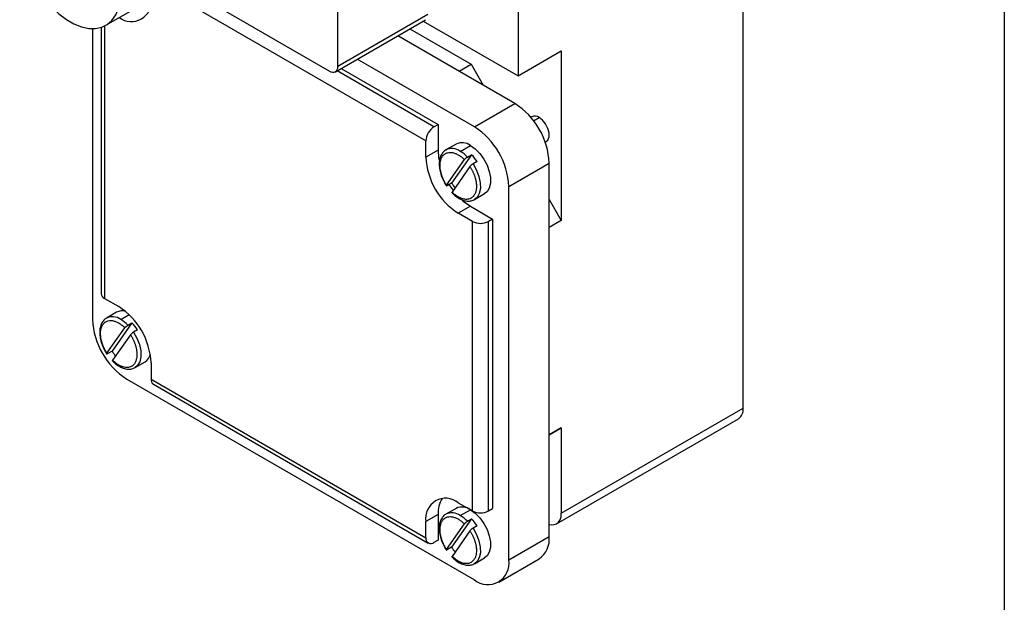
# Model space of a CAD drawing. Header units: millimetres. Extents: x 22 to 956, y 22 to 733.
# Tile 8 of 10: x 783 to 956, y 418 to 520. Entities that reach past the tile are written whole.
import ezdxf

# ---------------------------------------------------------------- set-up
doc = ezdxf.new("R2010")
doc.units = ezdxf.units.MM
doc.header["$LTSCALE"] = 3.5
doc.layers.add('TEXT', color=140, linetype='Continuous', lineweight=25)

msp = doc.modelspace()

# ---------------------------------------------------------------- linework, layer by layer
for p, q in [((870.619, 544.427), (870.619, 509.724)), ((839.066, 511.359), (839.066, 534.233)), ((798.514, 518.574), (816.192, 528.779)), ((811.126, 525.855), (837.651, 510.542)), ((854.49, 498.37), (809.003, 524.629)), ((909.998, 451.62), (909.998, 523.89)), ((854.841, 520.466), (839.066, 511.359)), ((838.651, 510.443), (854.427, 519.55)), ((854.013, 519.311), (870.619, 509.724)), ((796.154, 517.989), (796.154, 467.131)), ((797.689, 518.21), (797.689, 471.623)), ((798.275, 518.446), (798.275, 470.806)), ((851.67, 517.959), (862.41, 511.759)), ((870.046, 504.902), (849.55, 516.735)), ((870.619, 509.724), (878.178, 514.088)), ((878.178, 514.088), (878.178, 484.448)), ((862.975, 500.82), (842.479, 512.653)), ((860.289, 510.535), (862.41, 511.759)), ((862.41, 511.759), (864.53, 508.087)), ((855.904, 500.82), (838.943, 510.611)), ((839.65, 511.019), (856.611, 501.228)), ((862.975, 500.82), (870.046, 504.902)), ((873.039, 502.576), (872.859, 502.472)), ((873.32, 501.892), (874.289, 502.452)), ((855.904, 500.82), (856.611, 501.228)), ((856.611, 501.228), (856.611, 496.737)), ((854.49, 495.512), (854.49, 498.37)), ((859.768, 497.801), (858.001, 496.781)), ((875.359, 498.141), (875.539, 498.245)), ((856.611, 496.737), (854.49, 495.512)), ((860.5, 496.533), (862.268, 497.554)), ((858.091, 490.628), (861.223, 495.084)), ((862.463, 495.951), (858.973, 490.985)), ((861.756, 495.543), (862.463, 495.951)), ((863.442, 494.732), (862.735, 494.324)), ((868.986, 490.41), (876.057, 494.492)), ((876.057, 429.168), (876.057, 494.492)), ((862.202, 493.865), (859.071, 489.409)), ((858.973, 490.985), (858.266, 490.577)), ((868.986, 425.086), (868.986, 490.41)), ((863, 488.12), (864.768, 489.141)), ((876.057, 488.122), (878.178, 484.448)), ((862.268, 486.939), (860.147, 485.714)), ((862.268, 486.939), (866.157, 484.694)), ((862.622, 484.285), (860.147, 485.714)), ((862.622, 433.66), (862.622, 484.285)), ((866.157, 484.694), (865.45, 484.285)), ((865.45, 433.66), (865.45, 484.285)), ((866.157, 484.694), (866.157, 434.068)), ((878.178, 484.448), (876.057, 483.223)), ((798.275, 470.806), (800.75, 469.378)), ((800.371, 468.4), (798.604, 467.38)), ((801.103, 467.132), (802.571, 467.979)), ((798.694, 461.227), (801.826, 465.683)), ((803.066, 466.55), (799.576, 461.584)), ((802.359, 466.142), (803.066, 466.55)), ((804.045, 465.331), (803.338, 464.923)), ((802.805, 464.464), (799.674, 460.008)), ((799.576, 461.584), (798.869, 461.176)), ((803.603, 458.719), (805.371, 459.74)), ((806.407, 459.58), (806.407, 456.722)), ((802.164, 456.721), (862.975, 421.616)), ((806.407, 456.722), (854.49, 428.964)), ((806.821, 455.806), (854.904, 428.048)), ((878.178, 433.25), (909.998, 451.62)), ((877.35, 431.419), (909.169, 449.788)), ((876.057, 446.969), (878.178, 448.193)), ((878.178, 448.193), (876.057, 446.968)), ((878.178, 448.193), (878.178, 433.25)), ((859.768, 434.111), (858.001, 433.091)), ((860.147, 435.089), (862.622, 433.66)), ((865.45, 433.66), (866.157, 434.068)), ((856.611, 433.047), (854.49, 431.822)), ((856.611, 433.047), (856.611, 428.556)), ((860.5, 432.843), (862.268, 433.864)), ((854.49, 428.964), (854.49, 431.822)), ((858.091, 426.938), (861.223, 431.393)), ((862.463, 432.261), (858.973, 427.295)), ((861.756, 431.853), (862.463, 432.261)), ((863.442, 431.042), (862.735, 430.634)), ((862.202, 430.175), (859.071, 425.719)), ((868.986, 425.086), (876.057, 429.168)), ((856.611, 428.556), (855.904, 428.147)), ((858.973, 427.295), (858.266, 426.887)), ((863, 424.43), (864.768, 425.451)), ((867.225, 421.195), (874.296, 425.277))]:
    msp.add_line(p, q)
at = {"flags": 128}
for points in [[(783.426, 534.502), (783.525, 532.924), (783.818, 531.267), (784.301, 529.569), (784.962, 527.866), (785.785, 526.198), (786.754, 524.601), (787.845, 523.112), (789.035, 521.763), (790.298, 520.584), (791.604, 519.603), (792.925, 518.84), (794.231, 518.314), (795.494, 518.035), (796.684, 518.009), (797.776, 518.239), (798.744, 518.717), (799.568, 519.434), (800.228, 520.374), (800.711, 521.516), (801.005, 522.833), (801.103, 524.297)], [(875.539, 498.245), (875.82, 498.506), (876.03, 499.051), (876.03, 499.76), (875.82, 500.547), (875.425, 501.318), (874.894, 501.98), (874.289, 502.452)], [(856.611, 496.737), (856.72, 495.4), (856.799, 494.958)], [(862.268, 497.554), (863.114, 496.947), (863.911, 496.138), (864.613, 495.174), (865.178, 494.111), (865.574, 493.01), (865.778, 491.937), (865.778, 490.953), (865.574, 490.115), (865.178, 489.472), (864.768, 489.141)], [(862.735, 494.324), (863.335, 493.255), (863.764, 492.138), (863.997, 491.04), (864.02, 490.026), (863.831, 489.158), (863.442, 488.488), (863, 488.12)], [(858.528, 490.729), (859.125, 489.854), (859.259, 489.677)], [(860.827, 487.986), (861.165, 487.701), (862.268, 486.939)], [(803.338, 464.923), (803.938, 463.854), (804.367, 462.737), (804.6, 461.639), (804.623, 460.625), (804.434, 459.757), (804.045, 459.087), (803.603, 458.719)], [(862.268, 433.864), (863.114, 433.257), (863.911, 432.447), (864.613, 431.483), (865.178, 430.42), (865.574, 429.32), (865.778, 428.247), (865.778, 427.263), (865.574, 426.425), (865.178, 425.782), (864.768, 425.451)], [(876.057, 431.313), (876.432, 431.241), (876.921, 431.26), (877.35, 431.419), (877.701, 431.711), (877.963, 432.125), (878.124, 432.645), (878.178, 433.25)], [(862.735, 430.634), (863.335, 429.565), (863.764, 428.448), (863.997, 427.349), (864.02, 426.336), (863.831, 425.468), (863.442, 424.798), (863, 424.43)]]:
    msp.add_lwpolyline(points, dxfattribs=at)
for centre, radius, start, end in [((802.978, 522.676), 3.457, 232.4484, 7.54623), ((838.203, 511.219), 0.873, 230.79671, 9.21404), ((863.007, 493.898), 13.063, 2.60548, 57.39452), ((873.564, 501.508), 1.19, 52.48526, 116.20428), ((857.56, 498.23), 3.074, 122.60548, 177.39452), ((855.936, 489.816), 13.063, 2.60548, 57.39452), ((860.814, 495.614), 2.425, 53.1466, 115.54294), ((859.052, 494.619), 2.4, 52.89541, 117.11699), ((857.451, 491.378), 5.99, 44.05112, 59.39109), ((866.772, 496.071), 12.294, 182.60548, 237.39452), ((856.711, 490.324), 8.046, 33.2177, 44.37144), ((865.876, 495.52), 8.259, 213.29716, 220.49954), ((864.036, 487.015), 3.074, 242.60967, 297.39033), ((798.69, 471.723), 1.006, 185.6948, 245.62534), ((801.325, 466.646), 1.997, 72.15846, 118.54293), ((794.125, 459.021), 12.294, 2.60548, 57.39452), ((809.203, 467.725), 13.063, 182.60548, 237.39452), ((799.655, 465.218), 2.4, 52.89541, 117.11699), ((798.054, 461.977), 5.99, 44.05112, 59.39109), ((797.314, 460.923), 8.046, 33.2177, 44.37144), ((806.479, 466.119), 8.259, 213.29716, 220.49954), ((804.246, 461.502), 2.091, 302.55388, 346.73397), ((807.358, 456.601), 0.959, 172.74417, 235.94365), ((908.038, 451.403), 1.972, 305.01333, 6.29885), ((857.939, 432.381), 3.494, 50.79671, 189.21404), ((861.445, 433.27), 4.839, 147.78778, 182.64185), ((860.814, 431.923), 2.425, 53.1466, 115.54294), ((859.052, 430.929), 2.4, 52.89541, 117.11699), ((857.451, 427.688), 5.99, 44.05112, 59.39109), ((864.036, 436.389), 3.074, 242.60967, 297.39033), ((856.711, 426.634), 8.046, 33.2177, 44.37144), ((855.352, 428.824), 0.873, 170.78596, 309.20329), ((871.892, 428.709), 4.19, 305.01333, 6.29885), ((865.876, 431.83), 8.259, 213.29716, 220.49954), ((865.322, 424.492), 3.712, 230.79671, 9.21404)]:
    msp.add_arc(centre, radius, start, end)
for points, knots in [([(857.954, 496.744), (857.94, 496.739), (857.715, 496.646), (857.388, 496.273), (857.022, 495.658), (856.829, 494.885), (856.799, 494), (856.941, 493.031), (857.25, 492.033), (857.656, 491.148), (857.983, 490.633), (858.116, 490.422)], [0, 0, 0, 0, 0.0080291, 0.1305628, 0.2525874, 0.3786494, 0.509472, 0.6425082, 0.7755012, 0.9081599, 1, 1, 1, 1]), ([(858.091, 490.628), (858.054, 490.687), (857.98, 490.804), (857.875, 490.983), (857.775, 491.165), (857.679, 491.349), (857.589, 491.536), (857.504, 491.723), (857.425, 491.912), (857.352, 492.102), (857.284, 492.291), (857.223, 492.481), (857.168, 492.67), (857.119, 492.859), (857.062, 493.111), (857.008, 493.426), (856.969, 493.794), (856.96, 494.149), (856.981, 494.493), (857.032, 494.825), (857.117, 495.14), (857.236, 495.427), (857.361, 495.639), (857.477, 495.789), (857.602, 495.927), (857.841, 496.132), (858.235, 496.317), (858.681, 496.369), (859.052, 496.336), (859.328, 496.275), (859.597, 496.188), (859.942, 496.042), (860.276, 495.852), (860.593, 495.63), (860.806, 495.463), (861.017, 495.282), (861.154, 495.15), (861.223, 495.084)], [0, 0, 0, 0, 0.0166008, 0.0332016, 0.0498024, 0.0664032, 0.0830039, 0.0996047, 0.1162055, 0.1328063, 0.1494071, 0.1660079, 0.1826087, 0.1992095, 0.2158103, 0.2499128, 0.2840161, 0.3181053, 0.3521855, 0.3887933, 0.4253592, 0.4627593, 0.5001166, 0.5188537, 0.5375293, 0.5748865, 0.6479649, 0.7160953, 0.7501838, 0.7842641, 0.8138499, 0.843225, 0.902094, 0.9265752, 0.9510561, 0.9755289, 1, 1, 1, 1]), ([(861.223, 495.084), (861.27, 495.15), (861.353, 495.238), (861.55, 495.407), (861.661, 495.489), (861.756, 495.543)], [0, 0, 0, 0, 0.5, 0.5, 1, 1, 1, 1]), ([(862.202, 493.865), (862.241, 493.804), (862.318, 493.681), (862.428, 493.494), (862.532, 493.304), (862.631, 493.111), (862.724, 492.916), (862.811, 492.72), (862.892, 492.522), (862.967, 492.324), (863.035, 492.126), (863.096, 491.928), (863.15, 491.731), (863.198, 491.535), (863.238, 491.34), (863.271, 491.148), (863.297, 490.958), (863.316, 490.771), (863.327, 490.588), (863.333, 490.306), (863.311, 489.939), (863.24, 489.571), (863.113, 489.171), (862.88, 488.73), (862.478, 488.36), (862.045, 488.185), (861.669, 488.13), (861.318, 488.143), (860.955, 488.218), (860.655, 488.321), (860.427, 488.423), (860.258, 488.508), (860.08, 488.609), (859.878, 488.737), (859.639, 488.908), (859.363, 489.131), (859.173, 489.312), (859.071, 489.409)], [0, 0, 0, 0, 0.0173386, 0.0346773, 0.052016, 0.0693547, 0.0866934, 0.1040323, 0.1213711, 0.1387101, 0.1560492, 0.1733884, 0.1907277, 0.2080671, 0.2254067, 0.2427464, 0.2600863, 0.2774264, 0.2947667, 0.3121072, 0.3591176, 0.4061244, 0.4339475, 0.5045992, 0.5910742, 0.6549433, 0.696142, 0.7410618, 0.7859756, 0.8250493, 0.8445032, 0.8639025, 0.8821766, 0.9049244, 0.9321449, 0.9638371, 1, 1, 1, 1]), ([(862.735, 494.324), (862.641, 494.27), (862.53, 494.189), (862.333, 494.019), (862.249, 493.932), (862.202, 493.865)], [0, 0, 0, 0, 0.5, 0.5, 1, 1, 1, 1]), ([(858.266, 490.577), (858.171, 490.523), (858.099, 490.498), (858.036, 490.517), (858.044, 490.561), (858.091, 490.628)], [0, 0, 0, 0, 0.5, 0.5, 1, 1, 1, 1]), ([(858.961, 489.372), (859.089, 489.245), (859.461, 488.876), (860.125, 488.385), (860.939, 487.985), (861.72, 487.818), (862.449, 487.854), (862.848, 488.056), (863.047, 488.157)], [0, 0, 0, 0, 0.0986191, 0.2861849, 0.4755068, 0.6657297, 0.8328911, 1, 1, 1, 1]), ([(798.557, 467.343), (798.543, 467.338), (798.318, 467.245), (797.991, 466.872), (797.625, 466.257), (797.432, 465.484), (797.402, 464.599), (797.544, 463.63), (797.853, 462.632), (798.259, 461.747), (798.586, 461.232), (798.719, 461.021)], [0, 0, 0, 0, 0.0080291, 0.1305628, 0.2525874, 0.3786494, 0.509472, 0.6425082, 0.7755012, 0.9081599, 1, 1, 1, 1]), ([(798.694, 461.227), (798.657, 461.286), (798.583, 461.403), (798.478, 461.582), (798.378, 461.764), (798.282, 461.948), (798.192, 462.134), (798.107, 462.322), (798.028, 462.511), (797.955, 462.7), (797.887, 462.89), (797.826, 463.08), (797.771, 463.269), (797.722, 463.458), (797.665, 463.71), (797.611, 464.025), (797.572, 464.393), (797.563, 464.748), (797.584, 465.092), (797.635, 465.424), (797.72, 465.739), (797.839, 466.026), (797.964, 466.237), (798.08, 466.388), (798.205, 466.526), (798.445, 466.731), (798.838, 466.916), (799.284, 466.968), (799.655, 466.934), (799.931, 466.874), (800.2, 466.787), (800.545, 466.641), (800.879, 466.451), (801.196, 466.229), (801.409, 466.062), (801.62, 465.881), (801.757, 465.749), (801.826, 465.683)], [0, 0, 0, 0, 0.0166008, 0.0332016, 0.0498024, 0.0664032, 0.0830039, 0.0996047, 0.1162055, 0.1328063, 0.1494071, 0.1660079, 0.1826087, 0.1992095, 0.2158103, 0.2499128, 0.2840161, 0.3181053, 0.3521855, 0.3887933, 0.4253592, 0.4627593, 0.5001166, 0.5188537, 0.5375293, 0.5748865, 0.6479649, 0.7160953, 0.7501838, 0.7842641, 0.8138499, 0.843225, 0.902094, 0.9265752, 0.9510561, 0.9755289, 1, 1, 1, 1]), ([(801.826, 465.683), (801.873, 465.749), (801.956, 465.837), (802.153, 466.006), (802.264, 466.087), (802.359, 466.142)], [0, 0, 0, 0, 0.5, 0.5, 1, 1, 1, 1]), ([(802.805, 464.464), (802.844, 464.403), (802.921, 464.28), (803.031, 464.093), (803.135, 463.903), (803.234, 463.71), (803.327, 463.515), (803.414, 463.319), (803.495, 463.121), (803.57, 462.923), (803.638, 462.725), (803.699, 462.527), (803.753, 462.33), (803.801, 462.134), (803.841, 461.939), (803.874, 461.747), (803.9, 461.557), (803.919, 461.37), (803.93, 461.187), (803.936, 460.905), (803.914, 460.538), (803.843, 460.17), (803.716, 459.77), (803.483, 459.329), (803.081, 458.959), (802.648, 458.784), (802.272, 458.729), (801.921, 458.742), (801.558, 458.817), (801.258, 458.92), (801.03, 459.022), (800.861, 459.107), (800.683, 459.208), (800.481, 459.336), (800.242, 459.507), (799.966, 459.73), (799.776, 459.911), (799.674, 460.008)], [0, 0, 0, 0, 0.0173386, 0.0346773, 0.052016, 0.0693547, 0.0866934, 0.1040323, 0.1213711, 0.1387101, 0.1560492, 0.1733884, 0.1907277, 0.2080671, 0.2254067, 0.2427464, 0.2600863, 0.2774264, 0.2947667, 0.3121072, 0.3591176, 0.4061244, 0.4339475, 0.5045992, 0.5910742, 0.6549433, 0.696142, 0.7410618, 0.7859756, 0.8250493, 0.8445032, 0.8639025, 0.8821766, 0.9049244, 0.9321449, 0.9638371, 1, 1, 1, 1]), ([(803.338, 464.923), (803.244, 464.869), (803.133, 464.788), (802.936, 464.618), (802.852, 464.531), (802.805, 464.464)], [0, 0, 0, 0, 0.5, 0.5, 1, 1, 1, 1]), ([(798.869, 461.176), (798.775, 461.122), (798.702, 461.097), (798.639, 461.116), (798.647, 461.16), (798.694, 461.227)], [0, 0, 0, 0, 0.5, 0.5, 1, 1, 1, 1]), ([(799.564, 459.971), (799.692, 459.844), (800.064, 459.475), (800.728, 458.984), (801.542, 458.584), (802.323, 458.417), (803.053, 458.453), (803.451, 458.655), (803.65, 458.756)], [0, 0, 0, 0, 0.0986191, 0.2861849, 0.4755068, 0.6657297, 0.8328911, 1, 1, 1, 1]), ([(857.954, 433.054), (857.94, 433.048), (857.715, 432.956), (857.388, 432.582), (857.022, 431.968), (856.829, 431.195), (856.799, 430.31), (856.941, 429.341), (857.25, 428.342), (857.656, 427.458), (857.983, 426.943), (858.116, 426.732)], [0, 0, 0, 0, 0.0080291, 0.1305628, 0.2525874, 0.3786494, 0.509472, 0.6425082, 0.7755012, 0.9081599, 1, 1, 1, 1]), ([(858.091, 426.938), (858.054, 426.997), (857.98, 427.114), (857.875, 427.293), (857.775, 427.475), (857.679, 427.659), (857.589, 427.845), (857.504, 428.033), (857.425, 428.222), (857.352, 428.411), (857.284, 428.601), (857.223, 428.791), (857.168, 428.98), (857.119, 429.168), (857.062, 429.421), (857.008, 429.735), (856.969, 430.104), (856.96, 430.458), (856.981, 430.803), (857.032, 431.135), (857.117, 431.45), (857.236, 431.737), (857.361, 431.948), (857.477, 432.099), (857.602, 432.237), (857.841, 432.441), (858.235, 432.627), (858.681, 432.679), (859.052, 432.645), (859.328, 432.584), (859.597, 432.497), (859.942, 432.352), (860.276, 432.162), (860.593, 431.94), (860.806, 431.773), (861.017, 431.592), (861.154, 431.46), (861.223, 431.393)], [0, 0, 0, 0, 0.0166008, 0.0332016, 0.0498024, 0.0664032, 0.0830039, 0.0996047, 0.1162055, 0.1328063, 0.1494071, 0.1660079, 0.1826087, 0.1992095, 0.2158103, 0.2499128, 0.2840161, 0.3181053, 0.3521855, 0.3887933, 0.4253592, 0.4627593, 0.5001166, 0.5188537, 0.5375293, 0.5748865, 0.6479649, 0.7160953, 0.7501838, 0.7842641, 0.8138499, 0.843225, 0.902094, 0.9265752, 0.9510561, 0.9755289, 1, 1, 1, 1]), ([(861.223, 431.393), (861.27, 431.46), (861.353, 431.547), (861.55, 431.717), (861.661, 431.798), (861.756, 431.853)], [0, 0, 0, 0, 0.5, 0.5, 1, 1, 1, 1]), ([(862.735, 430.634), (862.641, 430.579), (862.53, 430.498), (862.333, 430.329), (862.249, 430.241), (862.202, 430.175)], [0, 0, 0, 0, 0.5, 0.5, 1, 1, 1, 1]), ([(862.202, 430.175), (862.241, 430.113), (862.318, 429.991), (862.428, 429.804), (862.532, 429.613), (862.631, 429.421), (862.724, 429.226), (862.811, 429.029), (862.892, 428.832), (862.967, 428.634), (863.035, 428.436), (863.096, 428.238), (863.15, 428.04), (863.198, 427.844), (863.238, 427.65), (863.271, 427.458), (863.297, 427.268), (863.316, 427.081), (863.327, 426.898), (863.333, 426.616), (863.311, 426.249), (863.24, 425.881), (863.113, 425.481), (862.88, 425.04), (862.478, 424.67), (862.045, 424.495), (861.669, 424.44), (861.318, 424.452), (860.955, 424.527), (860.655, 424.631), (860.427, 424.733), (860.258, 424.818), (860.08, 424.919), (859.878, 425.047), (859.639, 425.218), (859.363, 425.44), (859.173, 425.622), (859.071, 425.719)], [0, 0, 0, 0, 0.01733864, 0.0346773, 0.05201597, 0.06935468, 0.08669344, 0.10403225, 0.12137114, 0.13871011, 0.15604918, 0.17338836, 0.19072766, 0.2080671, 0.22540668, 0.24274643, 0.26008634, 0.27742644, 0.29476674, 0.31210724, 0.35911759, 0.40612441, 0.43394746, 0.50459918, 0.59107423, 0.6549433, 0.69614203, 0.7410618, 0.78597564, 0.82504931, 0.84450316, 0.86390247, 0.88217658, 0.90492436, 0.93214489, 0.96383715, 1, 1, 1, 1]), ([(858.266, 426.887), (858.171, 426.833), (858.099, 426.808), (858.036, 426.827), (858.044, 426.871), (858.091, 426.938)], [0, 0, 0, 0, 0.5, 0.5, 1, 1, 1, 1]), ([(858.961, 425.682), (859.089, 425.555), (859.461, 425.186), (860.125, 424.695), (860.939, 424.295), (861.72, 424.128), (862.449, 424.164), (862.848, 424.366), (863.047, 424.467)], [0, 0, 0, 0, 0.0986191, 0.2861849, 0.4755068, 0.6657297, 0.8328911, 1, 1, 1, 1])]:
    msp.add_open_spline(points, degree=3, knots=knots)
for points in [[(859.071, 489.409), (859.03, 489.351), (859.018, 489.31), (859.037, 489.294)], [(799.674, 460.008), (799.633, 459.95), (799.621, 459.909), (799.64, 459.893)], [(859.071, 425.719), (859.03, 425.661), (859.018, 425.62), (859.037, 425.604)]]:
    msp.add_open_spline(points, degree=3)
at = {"layer": 'TEXT'}
msp.add_line((955.675, 733.425), (955.675, 22.225), dxfattribs=at)

doc.saveas('drawing.dxf')
